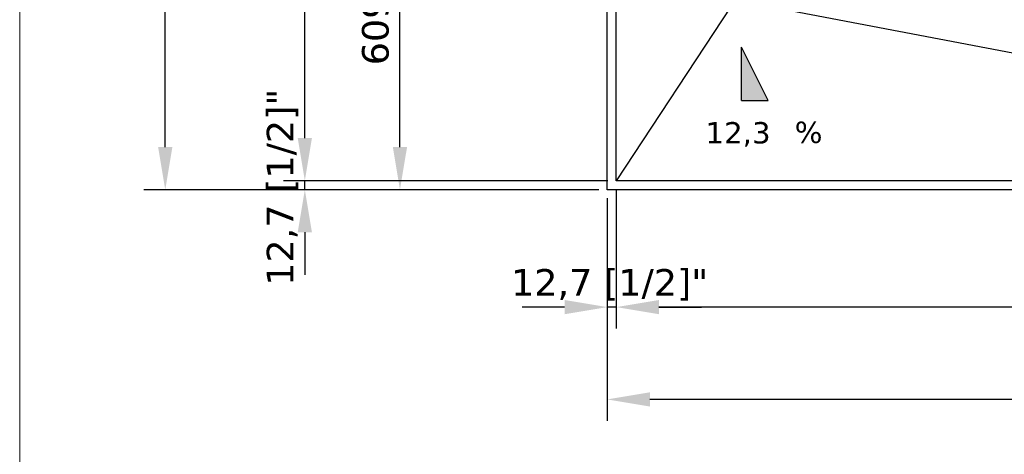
# Model space of a CAD drawing. Header units: millimetres. Extents: x -11430 to 11430, y -488 to 4365.
# Tile 39 of 92: x 300 to 1686, y 1761 to 2373. Entities that reach past the tile are written whole.
import ezdxf

# ---------------------------------------------------------------- set-up
doc = ezdxf.new("R2010")
doc.units = ezdxf.units.MM
doc.header["$LTSCALE"] = 15
for name, color, linetype, lineweight in [('_Sichtbarkanten', 7, 'Continuous', 25), ('Bemaßung (ISO)', 7, 'Continuous', 25), ('Rahmen (ISO)', 7, 'Continuous', 70), ('Schraffur (ISO)', 7, 'Continuous', 18), ('Skizziergeometrie (ISO)', 7, 'Continuous', 25), ('Symbol (ISO)', 7, 'Continuous', 25)]:
    doc.layers.add(name, color=color, linetype=linetype, lineweight=lineweight)
doc.styles.add('Notiztext (ISO)', font='verdana.ttf')
doc.styles.add('Pfeiltext', font='verdana.ttf')
doc.dimstyles.new('wedi USA', dxfattribs={"dimscale": 15, "dimtxt": 2.5, "dimasz": 4, "dimexe": 2, "dimexo": 0.8, "dimgap": 0.3, "dimtad": 1, "dimdec": 1, "dimrnd": 1e-08, "dimtxsty": 'Notiztext (ISO)', "dimcen": 0.09, "dimclrd": 7, "dimclre": 7, "dimclrt": 256, "dimadec": 0, "dimazin": 2, "dimtfac": 0.6, "dimtmove": 0, "dimatfit": 3, "dimfxl": 1, "dimtolj": 1, "dimlwd": -1, "dimlwe": -1, "dimarcsym": 0})

# ---------------------------------------------------------------- blocks, each defined once
blk = doc.blocks.new('*D101')
at = {"layer": 'Bemaßung (ISO)', "color": 7, "transparency": 16777216}
for p, q in [((1127.1, 2121.5), (1127.1, 1938.1)), ((1139.8, 2134.2), (1139.8, 1938.1)), ((1067.1, 1968.1), (1007.1, 1968.1)), ((1139.8, 1968.1), (1127.1, 1968.1)), ((1199.8, 1968.1), (1259.8, 1968.1))]:
    blk.add_line(p, q, dxfattribs=at)
for points in [[(1067.1, 1978.1), (1067.1, 1958.1), (1127.1, 1968.1)], [(1199.8, 1978.1), (1199.8, 1958.1), (1139.8, 1968.1)]]:
    blk.add_solid(points, dxfattribs=at)
at = {"layer": 'Defpoints', "color": 0, "transparency": 16777216}
for p in [(1139.8, 2146.2), (1127.1, 2133.5), (1127.1, 1968.1)]:
    blk.add_point(p, dxfattribs=at)
at = {"layer": 'Bemaßung (ISO)', "transparency": 16777216, "insert": (991.6, 2021.7), "char_height": 37.5, "attachment_point": 1, "style": 'Notiztext (ISO)'}
blk.add_mtext('\\A1;12,7 [1/2]"', dxfattribs=at)
blk = doc.blocks.new('*D102')
at = {"layer": 'Bemaßung (ISO)', "color": 7, "transparency": 16777216}
for p, q in [((1139.8, 2134.2), (1139.8, 1938.1)), ((2638.4, 2134.2), (2638.4, 1938.1)), ((2578.4, 1968.1), (1199.8, 1968.1))]:
    blk.add_line(p, q, dxfattribs=at)
for points in [[(1199.8, 1978.1), (1199.8, 1958.1), (1139.8, 1968.1)], [(2578.4, 1978.1), (2578.4, 1958.1), (2638.4, 1968.1)]]:
    blk.add_solid(points, dxfattribs=at)
at = {"layer": 'Defpoints', "color": 0, "transparency": 16777216}
for p in [(1139.8, 2146.2), (2638.4, 2146.2), (1139.8, 1968.1)]:
    blk.add_point(p, dxfattribs=at)
at = {"layer": 'Bemaßung (ISO)', "transparency": 16777216, "insert": (1726.2, 2021.7), "char_height": 37.5, "attachment_point": 1, "style": 'Notiztext (ISO)'}
blk.add_mtext('\\A1;1498,6 [59]"', dxfattribs=at)
blk = doc.blocks.new('*D103')
at = {"layer": 'Bemaßung (ISO)', "color": 7, "transparency": 16777216}
for p, q in [((1127.1, 2121.5), (1127.1, 1808.1)), ((2651.1, 2121.5), (2651.1, 1808.1)), ((2591.1, 1838.1), (1187.1, 1838.1))]:
    blk.add_line(p, q, dxfattribs=at)
for points in [[(1187.1, 1848.1), (1187.1, 1828.1), (1127.1, 1838.1)], [(2591.1, 1848.1), (2591.1, 1828.1), (2651.1, 1838.1)]]:
    blk.add_solid(points, dxfattribs=at)
at = {"layer": 'Defpoints', "color": 0, "transparency": 16777216}
for p in [(1127.1, 2133.5), (2651.1, 2133.5), (1127.1, 1838.1)]:
    blk.add_point(p, dxfattribs=at)
at = {"layer": 'Bemaßung (ISO)', "transparency": 16777216, "insert": (1752, 1891.7), "char_height": 37.5, "attachment_point": 1, "style": 'Notiztext (ISO)'}
blk.add_mtext('\\A1;1524 [60]"', dxfattribs=at)
blk = doc.blocks.new('*D104')
at = {"layer": 'Bemaßung (ISO)', "color": 7, "transparency": 16777216}
for p, q in [((1115.1, 3352.7), (474.9, 3352.7)), ((504.9, 2193.5), (504.9, 3292.7)), ((1115.1, 2133.5), (474.9, 2133.5))]:
    blk.add_line(p, q, dxfattribs=at)
for points in [[(494.9, 3292.7), (514.9, 3292.7), (504.9, 3352.7)], [(494.9, 2193.5), (514.9, 2193.5), (504.9, 2133.5)]]:
    blk.add_solid(points, dxfattribs=at)
at = {"layer": 'Defpoints', "color": 0, "transparency": 16777216}
for p in [(504.9, 3352.7), (1127.1, 3352.7), (1127.1, 2133.5)]:
    blk.add_point(p, dxfattribs=at)
at = {"layer": 'Bemaßung (ISO)', "transparency": 16777216, "insert": (451.4, 2580.2), "char_height": 37.5, "attachment_point": 1, "rotation": 90, "style": 'Notiztext (ISO)'}
blk.add_mtext('\\A1;1219,2 [48]"', dxfattribs=at)
blk = doc.blocks.new('GF-un')
at = {"layer": 'Schraffur (ISO)'}
blk.add_hatch(color=256, dxfattribs=at).paths.add_polyline_path([(-1.25, 2.5), (1.25, -2.5), (-1.25, -2.5)])
at = {"layer": 'Skizziergeometrie (ISO)'}
for p, q in [((-1.25, -2.5), (-1.25, 2.5)), ((1.25, -2.5), (-1.25, 2.5)), ((-1.25, -2.5), (1.25, -2.5))]:
    blk.add_line(p, q, dxfattribs=at)
at = {"layer": 'Symbol (ISO)', "color": 179, "true_color": 0x262659, "insert": (3.75, -4.5), "char_height": 2, "attachment_point": 1, "style": 'Pfeiltext'}
blk.add_mtext('%', dxfattribs=at)
at = {"layer": 'Symbol (ISO)', "color": 179, "true_color": 0x262659, "style": 'Pfeiltext'}
blk.add_attdef('<GF-r>_001', (-4.623, -6.542), '', height=2, dxfattribs=at)
blk = doc.blocks.new('*D107')
at = {"layer": 'Bemaßung (ISO)', "color": 7, "transparency": 16777216}
for p, q in [((1127.8, 3340), (671.4, 3340)), ((701.4, 2206.2), (701.4, 3280)), ((1127.8, 2146.2), (671.4, 2146.2))]:
    blk.add_line(p, q, dxfattribs=at)
for points in [[(691.4, 3280), (711.4, 3280), (701.4, 3340)], [(691.4, 2206.2), (711.4, 2206.2), (701.4, 2146.2)]]:
    blk.add_solid(points, dxfattribs=at)
at = {"layer": 'Defpoints', "color": 0, "transparency": 16777216}
for p in [(701.4, 3340), (1139.8, 3340), (1139.8, 2146.2)]:
    blk.add_point(p, dxfattribs=at)
at = {"layer": 'Bemaßung (ISO)', "transparency": 16777216, "insert": (647.8, 2580.2), "char_height": 37.5, "attachment_point": 1, "rotation": 90, "style": 'Notiztext (ISO)'}
blk.add_mtext('\\A1;1193,8 [47]"', dxfattribs=at)
blk = doc.blocks.new('*D108')
at = {"layer": 'Bemaßung (ISO)', "color": 7, "transparency": 16777216}
for p, q in [((701.4, 2206.2), (701.4, 2266.2)), ((1127.8, 2146.2), (671.4, 2146.2)), ((701.4, 2133.5), (701.4, 2146.2)), ((1115.1, 2133.5), (671.4, 2133.5)), ((701.4, 2073.5), (701.4, 2013.5))]:
    blk.add_line(p, q, dxfattribs=at)
for points in [[(691.4, 2206.2), (711.4, 2206.2), (701.4, 2146.2)], [(691.4, 2073.5), (711.4, 2073.5), (701.4, 2133.5)]]:
    blk.add_solid(points, dxfattribs=at)
at = {"layer": 'Defpoints', "color": 0, "transparency": 16777216}
for p in [(701.4, 2146.2), (1139.8, 2146.2), (1127.1, 2133.5)]:
    blk.add_point(p, dxfattribs=at)
at = {"layer": 'Bemaßung (ISO)', "transparency": 16777216, "insert": (647.8, 1998.1), "char_height": 37.5, "attachment_point": 1, "rotation": 90, "style": 'Notiztext (ISO)'}
blk.add_mtext('\\A1;12,7 [1/2]"', dxfattribs=at)
blk = doc.blocks.new('*D112')
at = {"layer": 'Bemaßung (ISO)', "color": 7, "transparency": 16777216}
for p, q in [((1287.8, 2743.1), (805.3, 2743.1)), ((835.3, 2193.5), (835.3, 2683.1)), ((1115.1, 2133.5), (805.3, 2133.5))]:
    blk.add_line(p, q, dxfattribs=at)
for points in [[(825.3, 2683.1), (845.3, 2683.1), (835.3, 2743.1)], [(825.3, 2193.5), (845.3, 2193.5), (835.3, 2133.5)]]:
    blk.add_solid(points, dxfattribs=at)
at = {"layer": 'Defpoints', "color": 0, "transparency": 16777216}
for p in [(835.3, 2743.1), (1299.8, 2743.1), (1127.1, 2133.5)]:
    blk.add_point(p, dxfattribs=at)
at = {"layer": 'Bemaßung (ISO)', "transparency": 16777216, "insert": (781.8, 2308.7), "char_height": 37.5, "attachment_point": 1, "rotation": 90, "style": 'Notiztext (ISO)'}
blk.add_mtext('\\A1;609,6 [24]"', dxfattribs=at)
blk = doc.blocks.new('Ränder wedi_Zeichnungsrahmen')
at = {"layer": 'Rahmen (ISO)', "color": 208, "lineweight": 18, "true_color": 0x400040}
blk.add_line((20, 291), (20, 6), dxfattribs=at)

msp = doc.modelspace()

# ---------------------------------------------------------------- linework, layer by layer
at = {"layer": '_Sichtbarkanten'}
for p, q in [((1127.051, 2133.495), (1127.051, 3352.695)), ((1139.751, 2146.195), (1139.751, 3339.995)), ((1301.397, 2391.966), (1139.751, 2146.195)), ((2638.351, 2146.195), (1357.181, 2390.609)), ((2638.351, 2146.195), (1139.751, 2146.195)), ((2651.051, 2133.495), (1127.051, 2133.495))]:
    msp.add_line(p, q, dxfattribs=at)

# ---------------------------------------------------------------- block references
at = {"xscale": 15, "yscale": 15, "zscale": 15}
msp.add_blockref('Ränder wedi_Zeichnungsrahmen', (0, 0), dxfattribs=at)
msp.add_blockref('GF-un', (1334.71, 2296.805), dxfattribs=at).add_auto_attribs({'<GF-r>_001': '12,3'})

# ---------------------------------------------------------------- dimensions: what is measured, and where the dimension line sits
at = {"layer": 'Bemaßung (ISO)', "color": 7}
for base, p1, p2, angle, override, picture, middle in [((504.911, 3352.695), (1127.051, 2133.495), (1127.051, 3352.695), 90, {"dimgap": 0.3, "dimdec": 1, "dimtol": 0, "dimlim": 0, "dimtp": 0, "dimtm": 0, "dimtdec": 2, "dimtofl": 0, "dimatfit": 1}, '*D104', (504.911, 2743.095)), ((701.367, 3339.995), (1139.751, 2146.195), (1139.751, 3339.995), 90, {"dimgap": 0.3, "dimdec": 1, "dimtol": 0, "dimlim": 0, "dimtp": 0, "dimtm": 0, "dimtdec": 2, "dimtofl": 0, "dimatfit": 1}, '*D107', (701.367, 2743.095)), ((835.315, 2743.095), (1127.051, 2133.495), (1299.751, 2743.095), 90, {"dimgap": 0.3, "dimdec": 1, "dimtol": 0, "dimlim": 0, "dimtp": 0, "dimtm": 0, "dimtdec": 2, "dimtofl": 0, "dimatfit": 1}, '*D112', (835.315, 2456.972)), ((701.367, 2146.195), (1127.051, 2133.495), (1139.751, 2146.195), 90, {"dimgap": 0.3, "dimdec": 1, "dimtol": 0, "dimlim": 0, "dimtp": 0, "dimtm": 0, "dimtdec": 2, "dimtofl": 1, "dimatfit": 1}, '*D108', (701.367, 2139.845)), ((1139.751, 1968.14), (2638.351, 2146.195), (1139.751, 2146.195), 180, {"dimgap": 0.3, "dimdec": 1, "dimtol": 0, "dimlim": 0, "dimtp": 0, "dimtm": 0, "dimtdec": 2, "dimtofl": 0, "dimatfit": 1}, '*D102', (1889.051, 1968.14)), ((1127.051, 1838.143), (2651.051, 2133.495), (1127.051, 2133.495), 180, {"dimgap": 0.3, "dimdec": 1, "dimtol": 0, "dimlim": 0, "dimtp": 0, "dimtm": 0, "dimtdec": 2, "dimtofl": 0, "dimatfit": 1}, '*D103', (1889.051, 1838.143))]:
    dim = msp.add_linear_dim(base=base, p1=p1, p2=p2, angle=angle, text='<>"', dimstyle='wedi USA', override=override, dxfattribs=at)
    dim.commit()
    dim.dimension.update_dxf_attribs({"geometry": picture, "text_midpoint": middle, "dimtype": 160})
dim = msp.add_linear_dim(base=(1127.051, 1968.14), p1=(1139.751, 2146.195), p2=(1127.051, 2133.495), text='<>"', dimstyle='wedi USA', override={"dimgap": 0.3, "dimdec": 1, "dimtol": 0, "dimlim": 0, "dimtp": 0, "dimtm": 0, "dimtdec": 2, "dimtofl": 1, "dimatfit": 1}, dxfattribs=at)
dim.commit()
dim.dimension.update_dxf_attribs({"geometry": '*D101', "text_midpoint": (1133.401, 1968.14), "dimtype": 160})

doc.saveas('drawing.dxf')
